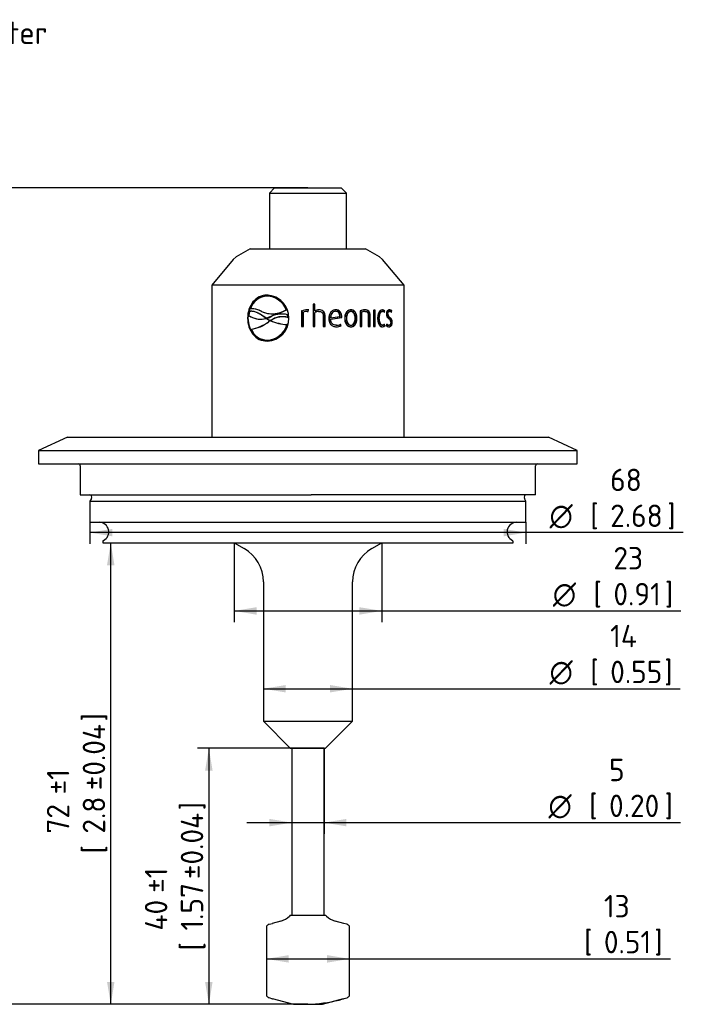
# Paper-space layout 'Invenitec-A4' of a CAD drawing. Header units: millimetres. Extents: x 0 to 296, y -83 to 207.
# Tile 3 of 4: x 107 to 210, y 50 to 204. Entities that reach past the tile are written whole.
import ezdxf
from ezdxf.enums import TextEntityAlignment as Align
from ezdxf.lldxf.tags import DXFTag

# ---------------------------------------------------------------- set-up
doc = ezdxf.new("R2010")
doc.units = ezdxf.units.MM
doc.layers.add('Default', color=7, linetype='Continuous')
doc.layers.add('SRD-X2-VN', color=7, linetype='Continuous')
doc.styles.add('SEACAD_Solid_Edge_ISO', font='seiso.ttf')
doc.styles.add('SEACAD_Solid_Edge_ISO1_Symbols', font='semeci1.ttf')
tags = doc.linetypes.add('HIDDEN2', pattern=[4.7625, 3.175, -1.5875]).pattern_tags.tags
tags[6:7] = [DXFTag(74, 4), DXFTag(75, 0), DXFTag(340, '0'), DXFTag(46, 0.0), DXFTag(50, 0.0), DXFTag(44, 0.0), DXFTag(45, 0.0)]
tags[4:5] = [DXFTag(74, 4), DXFTag(75, 0), DXFTag(340, '0'), DXFTag(46, 0.0), DXFTag(50, 0.0), DXFTag(44, 0.0), DXFTag(45, 0.0)]
doc.dimstyles.new('Rheonics_Publish', dxfattribs={"dimtxt": 3.5, "dimasz": 3.5, "dimexe": 1.75, "dimexo": 0, "dimgap": 0.875, "dimtad": 1, "dimdec": 1, "dimtxsty": 'SEACAD_Solid_Edge_ISO', "dimblk1": '_SE_FILLED', "dimblk2": '_SE_FILLED', "dimsah": 1, "dimcen": 1.75, "dimazin": 0, "dimtfac": 0.5, "dimtdec": 3, "dimtmove": 0, "dimatfit": 3, "dimfxl": 1, "dimarcsym": 0})

# ---------------------------------------------------------------- blocks, each defined once
blk = doc.blocks.new('SE')
at = {"layer": 'SRD-X2-VN', "color": 7, "linetype": 'Continuous'}
for p, q in [((146.62, 177.76), (145.82, 176.96)), ((145.82, 176.96), (157.82, 176.96)), ((145.82, 176.96), (145.82, 168.26)), ((146.62, 177.76), (157.02, 177.76)), ((157.82, 176.96), (157.02, 177.76)), ((157.82, 168.26), (157.82, 176.96)), ((142.82, 168.26), (140.64, 167)), ((142.82, 168.26), (160.82, 168.26)), ((163, 167), (160.82, 168.26)), ((140.18, 166.61), (136.82, 162.61)), ((140.64, 167), (140.18, 166.61)), ((163.47, 166.61), (163, 167)), ((166.82, 162.61), (163.47, 166.61)), ((166.82, 162.61), (136.82, 162.61)), ((136.82, 162.61), (136.82, 138.91)), ((166.82, 138.91), (166.82, 162.61)), ((145.48, 160.89), (145.44, 160.89)), ((142.66, 158.52), (142.55, 157.88)), ((142.85, 158.91), (142.79, 158.91)), ((148.45, 158.77), (148.43, 158.77)), ((150.84, 158.57), (150.83, 158.57)), ((150.83, 158.57), (150.83, 156.15)), ((150.84, 158.57), (150.84, 156.15)), ((151.11, 156.15), (151.11, 158.41)), ((151.68, 158.51), (151.68, 158.51)), ((151.68, 158.51), (151.87, 158.49)), ((151.68, 158.51), (151.8, 158.5)), ((151.71, 158.74), (151.71, 158.74)), ((151.87, 158.49), (151.93, 158.73)), ((151.87, 158.49), (151.93, 158.73)), ((152.9, 159.65), (152.62, 159.65)), ((152.62, 159.65), (152.62, 156.15)), ((152.89, 158.57), (152.89, 159.65)), ((152.89, 158.57), (152.9, 158.57)), ((152.89, 158.34), (152.9, 158.34)), ((152.89, 156.15), (152.89, 158.34)), ((152.9, 158.57), (152.9, 159.65)), ((152.9, 156.15), (152.9, 158.34)), ((153.49, 158.5), (153.5, 158.5)), ((153.53, 158.74), (153.54, 158.74)), ((156.12, 158.52), (156.15, 158.52)), ((158.5, 158.51), (158.54, 158.51)), ((160.01, 158.57), (160.01, 156.15)), ((160.19, 158.41), (160.24, 158.41)), ((160.19, 156.15), (160.19, 158.41)), ((160.24, 156.15), (160.24, 158.41)), ((160.69, 158.51), (160.75, 158.51)), ((162.29, 158.69), (162.09, 158.69)), ((162.09, 158.69), (162.09, 156.15)), ((162.22, 156.15), (162.22, 158.69)), ((162.29, 156.15), (162.29, 158.69)), ((163.4, 158.51), (163.47, 158.51)), ((163.71, 158.42), (163.75, 158.57)), ((163.75, 158.57), (163.83, 158.57)), ((163.77, 158.36), (163.83, 158.57)), ((164.5, 158.52), (164.59, 158.52)), ((164.8, 158.43), (164.83, 158.57)), ((164.83, 158.57), (164.92, 158.57)), ((164.86, 158.36), (164.92, 158.57)), ((142.47, 157.45), (142.41, 157.45)), ((142.85, 157.7), (142.89, 157.68)), ((144.21, 158.15), (144.17, 158.17)), ((144.92, 157.69), (144.95, 157.67)), ((145.28, 157.44), (144.92, 157.69)), ((145.31, 157.42), (144.95, 157.67)), ((145.29, 157.42), (145.32, 157.41)), ((145.29, 157.42), (145.32, 157.4)), ((145.32, 157.41), (145.95, 157.07)), ((145.32, 157.4), (145.36, 157.39)), ((146.03, 157.69), (145.36, 157.44)), ((145.65, 157.22), (145.69, 157.2)), ((145.69, 157.21), (145.97, 157.06)), ((145.98, 157.06), (145.93, 157.06)), ((145.95, 157.07), (145.97, 157.06)), ((146.01, 157.06), (145.98, 157.06)), ((146.18, 158.12), (146.22, 158.12)), ((148.65, 157.96), (148.68, 157.94)), ((148.68, 157.57), (148.65, 157.96)), ((148.71, 157.55), (148.68, 157.94)), ((148.68, 157.57), (148.71, 157.55)), ((154.2, 157.89), (154.2, 156.15)), ((154.46, 157.9), (154.48, 157.9)), ((154.46, 156.15), (154.46, 157.9)), ((154.48, 156.15), (154.48, 157.9)), ((155.33, 157.49), (155.36, 157.49)), ((155.35, 157.27), (157.04, 157.54)), ((155.35, 157.27), (155.37, 157.27)), ((155.36, 157.49), (156.83, 157.71)), ((155.37, 157.27), (157.08, 157.54)), ((157.04, 157.54), (157.05, 157.69)), ((157.04, 157.54), (157.08, 157.54)), ((157.05, 157.69), (157.08, 157.69)), ((157.08, 157.54), (157.08, 157.69)), ((157.81, 157.42), (157.85, 157.42)), ((159.41, 157.42), (159.46, 157.42)), ((161.3, 157.89), (161.3, 156.15)), ((161.45, 157.9), (161.51, 157.9)), ((161.45, 156.15), (161.45, 157.9)), ((161.51, 156.15), (161.51, 157.9)), ((162.87, 157.42), (162.95, 157.42)), ((164.21, 158.09), (164.29, 158.09)), ((164.87, 156.8), (164.96, 156.8)), ((148.56, 156.46), (148.54, 156.46)), ((150.83, 156.15), (151.11, 156.15)), ((152.62, 156.15), (152.9, 156.15)), ((154.2, 156.15), (154.48, 156.15)), ((156.22, 156.1), (156.25, 156.1)), ((156.23, 156.33), (156.26, 156.33)), ((156.97, 156.28), (156.88, 156.49)), ((157.01, 156.28), (156.92, 156.49)), ((156.97, 156.28), (157.01, 156.28)), ((158.5, 156.34), (158.54, 156.34)), ((160.01, 156.15), (160.24, 156.15)), ((161.3, 156.15), (161.51, 156.15)), ((162.09, 156.15), (162.29, 156.15)), ((163.4, 156.34), (163.47, 156.34)), ((163.75, 156.28), (163.71, 156.44)), ((163.75, 156.28), (163.83, 156.28)), ((163.83, 156.28), (163.77, 156.49)), ((164.16, 156.49), (164.1, 156.28)), ((164.41, 156.33), (164.5, 156.33)), ((145.48, 154.02), (145.44, 154.02)), ((114.33, 138.91), (109.82, 136.81)), ((114.33, 138.91), (189.32, 138.91)), ((193.82, 136.81), (189.32, 138.91)), ((109.82, 136.81), (193.82, 136.81)), ((109.82, 136.81), (109.82, 134.71)), ((193.82, 134.71), (193.82, 136.81)), ((109.82, 134.71), (193.82, 134.71)), ((116.32, 134.41), (116.32, 129.91)), ((187.32, 129.91), (187.32, 134.41)), ((116.32, 129.91), (152.31, 129.91)), ((118.07, 129.31), (117.82, 128.89)), ((163.98, 129.91), (152.31, 129.91)), ((187.32, 129.91), (163.98, 129.91)), ((185.82, 128.89), (185.58, 129.31)), ((117.82, 128.89), (185.82, 128.89)), ((117.82, 128.89), (117.82, 125.61)), ((185.82, 125.61), (185.82, 128.89)), ((117.82, 125.61), (185.82, 125.61)), ((119.82, 122.59), (119.82, 122.41)), ((119.82, 122.41), (183.82, 122.41)), ((140.31, 122.41), (141.87, 121.51)), ((161.77, 121.51), (163.33, 122.41)), ((183.82, 122.41), (183.82, 122.59)), ((144.87, 116.32), (144.87, 94.56)), ((158.77, 94.56), (158.77, 116.32)), ((144.87, 94.56), (158.77, 94.56)), ((144.87, 94.56), (149.12, 90.31)), ((154.52, 90.31), (158.77, 94.56)), ((154.52, 90.31), (149.12, 90.31)), ((149.31, 90.31), (149.31, 64.31)), ((154.33, 64.31), (154.33, 90.31)), ((145.76, 62.9), (146.28, 63.04)), ((147.59, 63.39), (146.24, 63.03)), ((149.07, 64.31), (148.93, 64.17)), ((149.07, 64.31), (154.57, 64.31)), ((154.71, 64.17), (154.57, 64.31)), ((157.41, 63.03), (156.06, 63.39)), ((157.88, 62.9), (157.41, 63.03)), ((145.33, 62.4), (145.33, 51.93)), ((158.31, 51.93), (158.31, 62.41)), ((145.74, 51.45), (146.28, 51.29)), ((146.26, 51.3), (149.57, 50.41)), ((146.28, 51.29), (146.33, 51.28)), ((154.07, 50.41), (157.38, 51.3)), ((157.31, 51.28), (157.34, 51.29)), ((149.57, 50.41), (154.07, 50.41))]:
    blk.add_line(p, q, dxfattribs=at)
at = {"layer": 'SRD-X2-VN', "color": 7, "linetype": 'HIDDEN2'}
for p, q in [((145.48, 161.04), (145.44, 161.04)), ((142.7, 158.5), (142.59, 157.86)), ((142.66, 158.52), (142.7, 158.5)), ((143.09, 158.93), (143.04, 158.93)), ((144.61, 158.51), (144.56, 158.51)), ((151.12, 158.41), (151.11, 158.41)), ((151.12, 156.15), (151.12, 158.41)), ((151.8, 158.5), (151.8, 158.5)), ((151.87, 158.49), (151.87, 158.49)), ((151.93, 158.73), (151.93, 158.73)), ((152.61, 159.65), (152.62, 159.65)), ((152.61, 159.65), (152.61, 156.15)), ((156.12, 158.74), (156.15, 158.74)), ((158.5, 158.74), (158.54, 158.74)), ((159.96, 158.57), (160.01, 158.57)), ((159.96, 158.57), (159.96, 156.15)), ((160.69, 158.74), (160.75, 158.74)), ((162.02, 158.69), (162.09, 158.69)), ((162.02, 158.69), (162.02, 156.15)), ((163.38, 158.74), (163.46, 158.74)), ((163.69, 158.36), (163.71, 158.42)), ((163.69, 158.36), (163.77, 158.36)), ((164.49, 158.74), (164.58, 158.74)), ((164.78, 158.36), (164.8, 158.43)), ((164.78, 158.36), (164.86, 158.36)), ((142.55, 157.88), (142.59, 157.86)), ((145.28, 157.44), (145.31, 157.42)), ((145.32, 157.41), (145.36, 157.39)), ((145.36, 157.44), (145.39, 157.42)), ((145.36, 157.39), (145.69, 157.21)), ((145.69, 156.87), (145.65, 156.87)), ((145.97, 157.06), (145.69, 156.87)), ((145.97, 157.06), (145.97, 157.06)), ((146.03, 157.69), (146.06, 157.67)), ((148.85, 157.45), (148.83, 157.45)), ((154.18, 157.89), (154.2, 157.89)), ((154.18, 157.89), (154.18, 156.15)), ((155.09, 157.42), (155.11, 157.42)), ((155.33, 157.49), (156.79, 157.71)), ((156.79, 157.71), (156.83, 157.71)), ((157.55, 157.42), (157.59, 157.42)), ((159.17, 157.42), (159.22, 157.42)), ((161.23, 157.89), (161.3, 157.89)), ((161.23, 157.89), (161.23, 156.15)), ((162.68, 157.42), (162.76, 157.42)), ((164.05, 158.09), (164.13, 158.09)), ((164.44, 157.35), (164.52, 157.35)), ((164.73, 156.81), (164.82, 156.81)), ((142.97, 155.7), (142.91, 155.7)), ((151.12, 156.15), (151.11, 156.15)), ((152.61, 156.15), (152.62, 156.15)), ((154.18, 156.15), (154.2, 156.15)), ((156.88, 156.49), (156.92, 156.49)), ((158.5, 156.1), (158.54, 156.1)), ((159.96, 156.15), (160.01, 156.15)), ((161.23, 156.15), (161.3, 156.15)), ((162.02, 156.15), (162.09, 156.15)), ((163.38, 156.1), (163.46, 156.1)), ((163.69, 156.49), (163.77, 156.49)), ((163.71, 156.44), (163.69, 156.49)), ((164.08, 156.49), (164.01, 156.28)), ((164.01, 156.28), (164.1, 156.28)), ((164.08, 156.49), (164.16, 156.49)), ((164.42, 156.1), (164.5, 156.1)), ((145.48, 153.87), (145.44, 153.87)), ((149.31, 90.35), (149.27, 90.31)), ((154.33, 90.35), (149.31, 90.35)), ((149.31, 90.35), (149.31, 90.31)), ((154.37, 90.31), (154.33, 90.35)), ((154.33, 90.31), (154.33, 90.35)), ((157.41, 63.03), (157.36, 63.04)), ((157.34, 51.29), (157.37, 51.29))]:
    blk.add_line(p, q, dxfattribs=at)
at = {"layer": 'SRD-X2-VN', "color": 7, "linetype": 'Continuous'}
for centre, radius, start, end in [((145.5, 158.04), 2.85, 91.1816, 162.1758), ((145.3, 157.5), 3.54, 359.2004, 87.6748), ((145.34, 157.58), 3.3, 21.0115, 88.3462), ((145.38, 157.6), 3.28, 20.7456, 88.2501), ((143, 155.76), 3.15, 60.3951, 93.8469), ((143.06, 155.8), 3.11, 91.5237, 93.8633), ((146.26, 162.12), 3.99, 244.7921, 302.9432), ((146.29, 162.1), 3.97, 275.8056, 302.9562), ((151.7, 156.53), 2.21, 89.5881, 112.9332), ((151.7, 156.56), 2.18, 89.5895, 113.079), ((151.66, 156.95), 1.55, 89.2686, 110.5866), ((151.79, 158.11), 0.641, 76.9566, 96.8785), ((153.5, 157.28), 1.22, 90.7333, 120.1752), ((153.57, 157.31), 1.43, 91.1705, 117.8208), ((153.51, 157.27), 1.24, 90.7193, 119.993), ((160.76, 157.07), 1.68, 90.2903, 116.3994), ((160.68, 157.3), 1.21, 89.4694, 113.9139), ((160.74, 157.29), 1.22, 89.4681, 113.7635), ((163.37, 158.24), 0.505, 40.8179, 88.5329), ((163.45, 158.23), 0.51, 41.0561, 88.5905), ((163.46, 158.09), 0.415, 40.2511, 87.7548), ((164.48, 158.31), 0.437, 36.8471, 88.4275), ((164.57, 158.3), 0.441, 37.0907, 88.4963), ((164.56, 158.15), 0.37, 35.181, 86.0028), ((144.42, 160.62), 3.32, 235.656, 285.0438), ((144.46, 160.6), 3.32, 241.7826, 285.0656), ((141.82, 162.07), 6.46, 279.7536, 306.3808), ((145.3, 157.4), 3.54, 272.3207, 0.7963), ((149.66, 151.33), 6.84, 123.0603, 125.9112), ((148.9, 163.75), 7.31, 246.388, 267.1728), ((147.83, 154.66), 3.02, 73.0061, 127.4395), ((148.92, 163.67), 7.22, 246.2418, 267.1478), ((147.66, 154.69), 3.42, 73.217, 118.5294), ((146.29, 162.1), 3.97, 268.896, 274.8358), ((164.93, 158.03), 0.793, 176.0943, 239.4741), ((164.77, 158.05), 0.555, 176.3764, 241.787), ((164.85, 158.05), 0.554, 176.428, 242.0615), ((164.25, 156.85), 0.574, 356.0735, 61.3037), ((145.46, 156.79), 2.77, 203.1202, 269.604), ((145.33, 157.36), 3.34, 271.9518, 344.3842), ((145.36, 157.34), 3.32, 272.0824, 344.6262), ((156.26, 157.64), 1.54, 268.7491, 297.6031), ((156.29, 157.66), 1.56, 268.7504, 297.4322), ((156.28, 157.69), 1.35, 269.3978, 298.185), ((163.38, 156.6), 0.495, 270.9764, 319.6727), ((163.45, 156.62), 0.514, 271.3789, 318.7394), ((163.46, 156.76), 0.414, 272.1936, 319.8074), ((164.53, 156.72), 0.621, 225.8476, 267.3081), ((164.47, 156.88), 0.546, 233.771, 264.4794), ((164.55, 156.88), 0.552, 224.7916, 264.5421), ((116.02, 134.41), 0.3, 0, 90), ((187.62, 134.41), 0.3, 90, 180), ((117.72, 129.51), 0.4, 330.0119, 90), ((185.92, 129.51), 0.4, 90, 209.9881), ((119.27, 124.11), 1.5, 296.179, 90), ((184.37, 124.11), 1.5, 90, 243.821), ((120.02, 122.59), 0.2, 116.179, 180), ((138.87, 116.32), 6, 0, 60), ((164.77, 116.32), 6, 120, 180), ((183.62, 122.59), 0.2, 0, 63.821), ((146.81, 66.29), 3, 285, 315), ((156.84, 66.29), 3, 225, 255), ((151.96, 69.38), 18.9, 273.1799, 288.23)]:
    blk.add_arc(centre, radius, start, end, dxfattribs=at)
at = {"layer": 'SRD-X2-VN', "color": 7, "linetype": 'HIDDEN2'}
for centre, radius, start, end in [((145.55, 158.05), 2.83, 91.3099, 162.415), ((145.33, 157.51), 3.53, 85.3202, 87.4715), ((145.33, 157.51), 3.53, 359.0211, 81.3579), ((143.06, 155.8), 3.11, 60.2116, 91.5237), ((146.29, 162.1), 3.97, 244.8308, 268.896), ((151.66, 156.97), 1.53, 89.2661, 110.7196), ((153.55, 157.32), 1.42, 91.1879, 117.9897), ((160.7, 157.09), 1.66, 90.3025, 116.5598), ((163.38, 158.1), 0.411, 40.0109, 87.6924), ((164.48, 158.15), 0.367, 34.9281, 85.9272), ((144.46, 160.6), 3.32, 235.6592, 241.7826), ((141.88, 162), 6.4, 279.8288, 306.5967), ((144.32, 161.3), 4.03, 285.4438, 295.6057), ((145.33, 157.39), 3.53, 272.525, 0.9747), ((147.69, 154.67), 3.42, 81.1973, 118.5346), ((147.69, 154.67), 3.42, 73.2063, 75.1063), ((164.84, 158.03), 0.794, 176.0464, 239.2065), ((164.16, 156.85), 0.575, 356.027, 61.028), ((145.52, 156.8), 2.78, 203.2109, 269.1593), ((156.25, 157.67), 1.34, 269.4014, 298.3594), ((163.38, 156.75), 0.41, 272.2555, 320.0481), ((164.44, 156.72), 0.615, 225.612, 267.2635), ((164.47, 156.88), 0.546, 224.5572, 233.771)]:
    blk.add_arc(centre, radius, start, end, dxfattribs=at)
at = {"layer": 'SRD-X2-VN', "color": 7, "linetype": 'Continuous'}
for points, knots in [([(145.44, 161.04), (145.01, 161.02), (144.6, 160.94), (143.85, 160.58), (143.52, 160.32), (142.98, 159.66), (142.77, 159.26), (142.48, 158.39), (142.42, 157.92), (142.41, 157.45)], [0, 0, 0, 0, 0.25, 0.25, 0.5, 0.5, 0.75, 0.75, 1, 1, 1, 1]), ([(145.48, 161.04), (145.06, 161.02), (144.64, 160.94), (143.9, 160.58), (143.57, 160.31), (143.03, 159.65), (142.82, 159.25), (142.54, 158.39), (142.48, 157.92), (142.47, 157.45)], [0, 0, 0, 0, 0.25, 0.25, 0.5, 0.5, 0.75, 0.75, 1, 1, 1, 1]), ([(144.92, 157.69), (144.83, 157.75), (144.74, 157.82), (144.56, 157.94), (144.47, 158), (144.19, 158.16), (144, 158.26), (143.62, 158.42), (143.43, 158.48), (143.14, 158.53), (143.05, 158.54), (142.85, 158.54), (142.76, 158.53), (142.66, 158.52)], [0, 0, 0, 0, 0.125, 0.125, 0.25, 0.25, 0.5, 0.5, 0.75, 0.75, 0.875, 0.875, 1, 1, 1, 1]), ([(153.5, 158.5), (153.59, 158.5), (153.68, 158.49), (153.85, 158.45), (153.93, 158.41), (154.07, 158.3), (154.12, 158.23), (154.19, 158.07), (154.2, 157.98), (154.2, 157.89)], [0, 0, 0, 0, 0.25, 0.25, 0.5, 0.5, 0.75, 0.75, 1, 1, 1, 1]), ([(154.46, 157.9), (154.46, 157.96), (154.45, 158.02), (154.43, 158.14), (154.42, 158.2), (154.35, 158.36), (154.28, 158.46), (154.1, 158.61), (153.99, 158.66), (153.76, 158.73), (153.64, 158.74), (153.53, 158.74)], [0, 0, 0, 0, 0.125, 0.125, 0.25, 0.25, 0.5, 0.5, 0.75, 0.75, 1, 1, 1, 1]), ([(154.48, 157.9), (154.47, 157.96), (154.47, 158.02), (154.45, 158.14), (154.44, 158.2), (154.39, 158.31), (154.36, 158.36), (154.29, 158.46), (154.25, 158.5), (154.11, 158.61), (154, 158.66), (153.77, 158.73), (153.66, 158.74), (153.54, 158.74)], [0, 0, 0, 0, 0.125, 0.125, 0.25, 0.25, 0.375, 0.375, 0.5, 0.5, 0.75, 0.75, 1, 1, 1, 1]), ([(156.15, 158.74), (156.07, 158.74), (156, 158.73), (155.85, 158.7), (155.77, 158.67), (155.57, 158.57), (155.45, 158.46), (155.27, 158.2), (155.2, 158.05), (155.14, 157.82), (155.13, 157.74), (155.11, 157.58), (155.11, 157.5), (155.11, 157.42)], [0, 0, 0, 0, 0.125, 0.125, 0.25, 0.25, 0.5, 0.5, 0.75, 0.75, 0.875, 0.875, 1, 1, 1, 1]), ([(156.12, 158.52), (156, 158.52), (155.88, 158.49), (155.68, 158.38), (155.58, 158.29), (155.45, 158.08), (155.41, 157.97), (155.35, 157.73), (155.34, 157.61), (155.33, 157.49)], [0, 0, 0, 0, 0.25, 0.25, 0.5, 0.5, 0.75, 0.75, 1, 1, 1, 1]), ([(156.15, 158.52), (156.03, 158.52), (155.91, 158.49), (155.7, 158.38), (155.61, 158.29), (155.48, 158.09), (155.43, 157.97), (155.37, 157.73), (155.36, 157.61), (155.36, 157.49)], [0, 0, 0, 0, 0.25, 0.25, 0.5, 0.5, 0.75, 0.75, 1, 1, 1, 1]), ([(157.05, 157.69), (157.04, 157.76), (157.04, 157.82), (157.03, 157.96), (157.01, 158.03), (156.96, 158.22), (156.9, 158.34), (156.73, 158.54), (156.62, 158.62), (156.44, 158.7), (156.38, 158.71), (156.25, 158.74), (156.19, 158.74), (156.12, 158.74)], [0, 0, 0, 0, 0.125, 0.125, 0.25, 0.25, 0.5, 0.5, 0.75, 0.75, 0.875, 0.875, 1, 1, 1, 1]), ([(157.08, 157.69), (157.08, 157.76), (157.08, 157.83), (157.06, 157.96), (157.05, 158.03), (156.99, 158.22), (156.93, 158.34), (156.76, 158.55), (156.65, 158.62), (156.47, 158.7), (156.41, 158.71), (156.28, 158.74), (156.22, 158.74), (156.15, 158.74)], [0, 0, 0, 0, 0.125, 0.125, 0.25, 0.25, 0.5, 0.5, 0.75, 0.75, 0.875, 0.875, 1, 1, 1, 1]), ([(156.83, 157.71), (156.83, 157.81), (156.81, 157.91), (156.77, 158.11), (156.73, 158.21), (156.61, 158.37), (156.53, 158.43), (156.35, 158.51), (156.25, 158.52), (156.15, 158.52)], [0, 0, 0, 0, 0.25, 0.25, 0.5, 0.5, 0.75, 0.75, 1, 1, 1, 1]), ([(158.54, 158.74), (158.47, 158.74), (158.4, 158.73), (158.26, 158.7), (158.19, 158.68), (158, 158.57), (157.89, 158.46), (157.73, 158.2), (157.67, 158.05), (157.62, 157.82), (157.61, 157.74), (157.59, 157.58), (157.59, 157.5), (157.59, 157.42)], [0, 0, 0, 0, 0.125, 0.125, 0.25, 0.25, 0.5, 0.5, 0.75, 0.75, 0.875, 0.875, 1, 1, 1, 1]), ([(158.5, 158.51), (158.44, 158.51), (158.39, 158.5), (158.28, 158.47), (158.22, 158.45), (158.08, 158.35), (158, 158.26), (157.89, 158.04), (157.86, 157.92), (157.81, 157.67), (157.81, 157.55), (157.81, 157.42)], [0, 0, 0, 0, 0.125, 0.125, 0.25, 0.25, 0.5, 0.5, 0.75, 0.75, 1, 1, 1, 1]), ([(158.54, 158.51), (158.49, 158.51), (158.43, 158.5), (158.32, 158.47), (158.27, 158.45), (158.12, 158.35), (158.04, 158.26), (157.93, 158.04), (157.9, 157.92), (157.85, 157.67), (157.85, 157.55), (157.85, 157.42)], [0, 0, 0, 0, 0.125, 0.125, 0.25, 0.25, 0.5, 0.5, 0.75, 0.75, 1, 1, 1, 1]), ([(159.41, 157.42), (159.41, 157.5), (159.41, 157.58), (159.39, 157.74), (159.38, 157.82), (159.35, 157.97), (159.33, 158.04), (159.28, 158.19), (159.25, 158.26), (159.17, 158.39), (159.13, 158.45), (159.02, 158.56), (158.97, 158.6), (158.84, 158.67), (158.78, 158.7), (158.64, 158.73), (158.57, 158.74), (158.5, 158.74)], [0, 0, 0, 0, 0.125, 0.125, 0.25, 0.25, 0.375, 0.375, 0.5, 0.5, 0.625, 0.625, 0.75, 0.75, 0.875, 0.875, 1, 1, 1, 1]), ([(159.46, 157.42), (159.46, 157.5), (159.46, 157.58), (159.44, 157.74), (159.43, 157.82), (159.4, 157.97), (159.38, 158.04), (159.33, 158.19), (159.3, 158.26), (159.22, 158.39), (159.17, 158.45), (159.07, 158.56), (159.01, 158.6), (158.89, 158.67), (158.82, 158.7), (158.69, 158.73), (158.61, 158.74), (158.54, 158.74)], [0, 0, 0, 0, 0.125, 0.125, 0.25, 0.25, 0.375, 0.375, 0.5, 0.5, 0.625, 0.625, 0.75, 0.75, 0.875, 0.875, 1, 1, 1, 1]), ([(159.22, 157.42), (159.22, 157.55), (159.21, 157.68), (159.17, 157.92), (159.14, 158.04), (159.03, 158.26), (158.96, 158.35), (158.82, 158.45), (158.76, 158.47), (158.66, 158.5), (158.6, 158.51), (158.54, 158.51)], [0, 0, 0, 0, 0.25, 0.25, 0.5, 0.5, 0.75, 0.75, 0.875, 0.875, 1, 1, 1, 1]), ([(161.45, 157.9), (161.45, 157.96), (161.44, 158.02), (161.43, 158.14), (161.41, 158.2), (161.38, 158.31), (161.36, 158.37), (161.3, 158.46), (161.27, 158.51), (161.16, 158.62), (161.07, 158.67), (160.88, 158.73), (160.79, 158.74), (160.69, 158.74)], [0, 0, 0, 0, 0.125, 0.125, 0.25, 0.25, 0.375, 0.375, 0.5, 0.5, 0.75, 0.75, 1, 1, 1, 1]), ([(161.51, 157.9), (161.51, 157.96), (161.51, 158.02), (161.49, 158.14), (161.48, 158.2), (161.44, 158.31), (161.42, 158.37), (161.36, 158.46), (161.33, 158.51), (161.22, 158.62), (161.13, 158.67), (160.94, 158.73), (160.85, 158.74), (160.75, 158.74)], [0, 0, 0, 0, 0.125, 0.125, 0.25, 0.25, 0.375, 0.375, 0.5, 0.5, 0.75, 0.75, 1, 1, 1, 1]), ([(160.75, 158.51), (160.82, 158.51), (160.89, 158.5), (161.03, 158.46), (161.09, 158.42), (161.2, 158.31), (161.24, 158.23), (161.29, 158.07), (161.3, 157.98), (161.3, 157.89)], [0, 0, 0, 0, 0.25, 0.25, 0.5, 0.5, 0.75, 0.75, 1, 1, 1, 1]), ([(163.46, 158.74), (163.36, 158.74), (163.26, 158.7), (163.07, 158.56), (162.99, 158.46), (162.86, 158.2), (162.82, 158.05), (162.78, 157.82), (162.77, 157.74), (162.76, 157.58), (162.76, 157.5), (162.76, 157.42)], [0, 0, 0, 0, 0.25, 0.25, 0.5, 0.5, 0.75, 0.75, 0.875, 0.875, 1, 1, 1, 1]), ([(162.87, 157.42), (162.88, 157.55), (162.88, 157.68), (162.92, 157.92), (162.95, 158.04), (163.03, 158.26), (163.09, 158.35), (163.2, 158.44), (163.24, 158.47), (163.32, 158.5), (163.36, 158.5), (163.4, 158.51)], [0, 0, 0, 0, 0.25, 0.25, 0.5, 0.5, 0.75, 0.75, 0.875, 0.875, 1, 1, 1, 1]), ([(162.95, 157.42), (162.95, 157.55), (162.96, 157.68), (162.99, 157.92), (163.02, 158.05), (163.09, 158.21), (163.11, 158.26), (163.17, 158.34), (163.2, 158.38), (163.28, 158.44), (163.31, 158.47), (163.39, 158.5), (163.43, 158.5), (163.47, 158.51)], [0, 0, 0, 0, 0.25, 0.25, 0.5, 0.5, 0.625, 0.625, 0.75, 0.75, 0.875, 0.875, 1, 1, 1, 1]), ([(164.58, 158.74), (164.53, 158.74), (164.47, 158.73), (164.37, 158.68), (164.32, 158.64), (164.23, 158.53), (164.2, 158.45), (164.16, 158.33), (164.15, 158.28), (164.14, 158.18), (164.14, 158.13), (164.13, 158.09)], [0, 0, 0, 0, 0.25, 0.25, 0.5, 0.5, 0.75, 0.75, 0.875, 0.875, 1, 1, 1, 1]), ([(164.21, 158.09), (164.21, 158.15), (164.22, 158.21), (164.25, 158.33), (164.28, 158.38), (164.34, 158.45), (164.37, 158.48), (164.43, 158.51), (164.47, 158.51), (164.5, 158.52)], [0, 0, 0, 0, 0.25, 0.25, 0.5, 0.5, 0.75, 0.75, 1, 1, 1, 1]), ([(164.29, 158.09), (164.3, 158.15), (164.3, 158.21), (164.34, 158.33), (164.36, 158.38), (164.42, 158.45), (164.45, 158.48), (164.52, 158.51), (164.55, 158.51), (164.59, 158.52)], [0, 0, 0, 0, 0.25, 0.25, 0.5, 0.5, 0.75, 0.75, 1, 1, 1, 1]), ([(142.41, 157.45), (142.42, 156.98), (142.48, 156.51), (142.77, 155.64), (142.98, 155.25), (143.53, 154.58), (143.86, 154.32), (144.6, 153.96), (145.01, 153.88), (145.44, 153.87)], [0, 0, 0, 0, 0.25, 0.25, 0.5, 0.5, 0.75, 0.75, 1, 1, 1, 1]), ([(142.47, 157.45), (142.48, 156.98), (142.54, 156.51), (142.83, 155.65), (143.04, 155.25), (143.57, 154.59), (143.9, 154.32), (144.64, 153.96), (145.06, 153.88), (145.48, 153.87)], [0, 0, 0, 0, 0.25, 0.25, 0.5, 0.5, 0.75, 0.75, 1, 1, 1, 1]), ([(144.95, 157.67), (144.86, 157.73), (144.77, 157.8), (144.59, 157.92), (144.5, 157.98), (144.34, 158.08), (144.27, 158.11), (144.21, 158.15)], [0, 0, 0, 0, 0.125, 0.125, 0.25, 0.25, 0.3411834, 0.3411834, 0.3411834, 0.3411834]), ([(145.95, 157.07), (146.05, 157.13), (146.15, 157.2), (146.36, 157.31), (146.47, 157.37), (146.79, 157.51), (147.02, 157.59), (147.36, 157.67), (147.48, 157.69), (147.72, 157.72), (147.84, 157.72), (148.09, 157.71), (148.21, 157.7), (148.39, 157.66), (148.45, 157.65), (148.56, 157.61), (148.62, 157.59), (148.68, 157.57)], [0, 0, 0, 0, 0.125, 0.125, 0.25, 0.25, 0.5, 0.5, 0.625, 0.625, 0.75, 0.75, 0.875, 0.875, 0.9375, 0.9375, 1, 1, 1, 1]), ([(155.11, 157.42), (155.11, 157.34), (155.11, 157.26), (155.13, 157.09), (155.15, 157.01), (155.21, 156.77), (155.28, 156.61), (155.49, 156.35), (155.63, 156.25), (155.85, 156.16), (155.93, 156.14), (156.09, 156.11), (156.17, 156.1), (156.25, 156.1)], [0, 0, 0, 0, 0.125, 0.125, 0.25, 0.25, 0.5, 0.5, 0.75, 0.75, 0.875, 0.875, 1, 1, 1, 1]), ([(156.23, 156.33), (156.12, 156.34), (156, 156.36), (155.78, 156.44), (155.67, 156.5), (155.51, 156.68), (155.45, 156.8), (155.39, 156.97), (155.38, 157.03), (155.36, 157.15), (155.35, 157.21), (155.35, 157.27)], [0, 0, 0, 0, 0.25, 0.25, 0.5, 0.5, 0.75, 0.75, 0.875, 0.875, 1, 1, 1, 1]), ([(156.26, 156.33), (156.14, 156.34), (156.03, 156.36), (155.8, 156.44), (155.7, 156.5), (155.53, 156.68), (155.47, 156.79), (155.42, 156.97), (155.4, 157.03), (155.38, 157.15), (155.38, 157.21), (155.37, 157.27)], [0, 0, 0, 0, 0.25, 0.25, 0.5, 0.5, 0.75, 0.75, 0.875, 0.875, 1, 1, 1, 1]), ([(157.59, 157.42), (157.59, 157.35), (157.59, 157.27), (157.61, 157.11), (157.62, 157.03), (157.67, 156.8), (157.73, 156.65), (157.89, 156.39), (158, 156.28), (158.19, 156.17), (158.26, 156.14), (158.4, 156.11), (158.47, 156.1), (158.54, 156.1)], [0, 0, 0, 0, 0.125, 0.125, 0.25, 0.25, 0.5, 0.5, 0.75, 0.75, 0.875, 0.875, 1, 1, 1, 1]), ([(157.81, 157.42), (157.81, 157.3), (157.81, 157.17), (157.86, 156.93), (157.89, 156.81), (158, 156.59), (158.08, 156.5), (158.22, 156.4), (158.28, 156.38), (158.38, 156.35), (158.44, 156.34), (158.5, 156.34)], [0, 0, 0, 0, 0.25, 0.25, 0.5, 0.5, 0.75, 0.75, 0.875, 0.875, 1, 1, 1, 1]), ([(157.85, 157.42), (157.85, 157.3), (157.85, 157.17), (157.9, 156.93), (157.93, 156.81), (158.04, 156.59), (158.12, 156.5), (158.27, 156.4), (158.32, 156.38), (158.43, 156.35), (158.49, 156.34), (158.54, 156.34)], [0, 0, 0, 0, 0.25, 0.25, 0.5, 0.5, 0.75, 0.75, 0.875, 0.875, 1, 1, 1, 1]), ([(158.5, 156.1), (158.57, 156.1), (158.64, 156.11), (158.78, 156.14), (158.84, 156.17), (159.03, 156.28), (159.13, 156.39), (159.28, 156.65), (159.33, 156.8), (159.38, 157.03), (159.39, 157.11), (159.41, 157.27), (159.41, 157.35), (159.41, 157.42)], [0, 0, 0, 0, 0.125, 0.125, 0.25, 0.25, 0.5, 0.5, 0.75, 0.75, 0.875, 0.875, 1, 1, 1, 1]), ([(158.54, 156.1), (158.61, 156.1), (158.68, 156.11), (158.82, 156.14), (158.89, 156.17), (159.07, 156.28), (159.18, 156.39), (159.33, 156.65), (159.38, 156.8), (159.43, 157.03), (159.44, 157.11), (159.46, 157.27), (159.46, 157.35), (159.46, 157.42)], [0, 0, 0, 0, 0.125, 0.125, 0.25, 0.25, 0.5, 0.5, 0.75, 0.75, 0.875, 0.875, 1, 1, 1, 1]), ([(158.54, 156.34), (158.6, 156.34), (158.65, 156.34), (158.76, 156.38), (158.81, 156.4), (158.96, 156.49), (159.03, 156.59), (159.14, 156.81), (159.17, 156.93), (159.21, 157.17), (159.22, 157.3), (159.22, 157.42)], [0, 0, 0, 0, 0.125, 0.125, 0.25, 0.25, 0.5, 0.5, 0.75, 0.75, 1, 1, 1, 1]), ([(162.76, 157.42), (162.76, 157.34), (162.76, 157.26), (162.77, 157.11), (162.78, 157.03), (162.82, 156.8), (162.86, 156.65), (162.96, 156.45), (162.99, 156.39), (163.07, 156.29), (163.12, 156.25), (163.21, 156.17), (163.26, 156.15), (163.36, 156.11), (163.41, 156.1), (163.46, 156.1)], [0, 0, 0, 0, 0.125, 0.125, 0.25, 0.25, 0.5, 0.5, 0.625, 0.625, 0.75, 0.75, 0.875, 0.875, 1, 1, 1, 1]), ([(163.4, 156.34), (163.32, 156.35), (163.24, 156.38), (163.09, 156.5), (163.03, 156.59), (162.95, 156.81), (162.92, 156.93), (162.88, 157.17), (162.88, 157.3), (162.87, 157.42)], [0, 0, 0, 0, 0.25, 0.25, 0.5, 0.5, 0.75, 0.75, 1, 1, 1, 1]), ([(163.47, 156.34), (163.39, 156.35), (163.31, 156.38), (163.17, 156.5), (163.11, 156.59), (163.02, 156.81), (162.99, 156.93), (162.96, 157.17), (162.95, 157.3), (162.95, 157.42)], [0, 0, 0, 0, 0.25, 0.25, 0.5, 0.5, 0.75, 0.75, 1, 1, 1, 1]), ([(164.42, 156.1), (164.47, 156.1), (164.53, 156.11), (164.64, 156.16), (164.69, 156.2), (164.78, 156.32), (164.81, 156.4), (164.85, 156.54), (164.86, 156.59), (164.87, 156.69), (164.87, 156.75), (164.87, 156.8)], [0, 0, 0, 0, 0.25, 0.25, 0.5, 0.5, 0.75, 0.75, 0.875, 0.875, 1, 1, 1, 1]), ([(164.87, 156.8), (164.87, 156.9), (164.86, 156.99), (164.83, 157.17), (164.8, 157.25), (164.72, 157.37), (164.68, 157.41), (164.6, 157.49), (164.55, 157.53), (164.5, 157.56)], [0, 0, 0, 0, 0.25, 0.25, 0.5, 0.5, 0.75, 0.75, 1, 1, 1, 1]), ([(164.82, 156.81), (164.82, 156.73), (164.81, 156.66), (164.78, 156.53), (164.75, 156.48), (164.69, 156.4), (164.65, 156.37), (164.58, 156.34), (164.54, 156.33), (164.5, 156.33)], [0, 0, 0, 0, 0.25, 0.25, 0.5, 0.5, 0.75, 0.75, 1, 1, 1, 1]), ([(164.5, 156.1), (164.56, 156.1), (164.61, 156.11), (164.72, 156.16), (164.77, 156.2), (164.86, 156.32), (164.9, 156.4), (164.94, 156.54), (164.95, 156.59), (164.96, 156.69), (164.96, 156.75), (164.96, 156.8)], [0, 0, 0, 0, 0.25, 0.25, 0.5, 0.5, 0.75, 0.75, 0.875, 0.875, 1, 1, 1, 1]), ([(164.96, 156.8), (164.96, 156.9), (164.95, 156.99), (164.91, 157.17), (164.88, 157.25), (164.81, 157.37), (164.77, 157.41), (164.68, 157.49), (164.63, 157.53), (164.59, 157.56)], [0, 0, 0, 0, 0.25, 0.25, 0.5, 0.5, 0.75, 0.75, 1, 1, 1, 1]), ([(145.74, 62.89), (145.71, 62.88), (145.67, 62.86), (145.57, 62.81), (145.45, 62.73), (145.37, 62.62), (145.34, 62.5), (145.33, 62.44), (145.33, 62.4)], [0, 0, 0, 0, 0.101412, 0.213163, 0.463431, 0.731862, 0.866516, 1, 1, 1, 1]), ([(158.31, 62.4), (158.31, 62.44), (158.31, 62.5), (158.27, 62.62), (158.19, 62.73), (158.08, 62.81), (157.98, 62.86), (157.93, 62.88), (157.91, 62.89)], [0, 0, 0, 0, 0.133484, 0.268138, 0.536569, 0.786837, 0.898588, 1, 1, 1, 1]), ([(145.33, 51.93), (145.33, 51.9), (145.34, 51.84), (145.37, 51.72), (145.45, 51.61), (145.57, 51.52), (145.67, 51.47), (145.71, 51.46), (145.74, 51.45)], [0, 0, 0, 0, 0.133539, 0.268207, 0.536535, 0.786722, 0.898518, 1, 1, 1, 1]), ([(157.91, 51.45), (157.93, 51.46), (157.98, 51.47), (158.08, 51.52), (158.19, 51.61), (158.27, 51.72), (158.31, 51.84), (158.31, 51.9), (158.31, 51.93)], [0, 0, 0, 0, 0.101482, 0.213278, 0.463465, 0.731793, 0.866461, 1, 1, 1, 1])]:
    blk.add_open_spline(points, degree=3, knots=knots, dxfattribs=at)
at = {"layer": 'SRD-X2-VN', "color": 7, "linetype": 'HIDDEN2'}
for points, knots in [([(144.21, 158.15), (144.09, 158.22), (143.97, 158.27), (143.66, 158.4), (143.46, 158.46), (143.18, 158.51), (143.08, 158.52), (142.89, 158.52), (142.79, 158.51), (142.7, 158.5)], [0.3411834, 0.3411834, 0.3411834, 0.3411834, 0.5, 0.5, 0.75, 0.75, 0.875, 0.875, 1, 1, 1, 1]), ([(153.49, 158.5), (153.58, 158.5), (153.67, 158.49), (153.83, 158.45), (153.92, 158.41), (154.05, 158.3), (154.11, 158.23), (154.17, 158.06), (154.18, 157.98), (154.18, 157.89)], [0, 0, 0, 0, 0.25, 0.25, 0.5, 0.5, 0.75, 0.75, 1, 1, 1, 1]), ([(156.12, 158.74), (156.04, 158.74), (155.97, 158.73), (155.82, 158.7), (155.75, 158.67), (155.54, 158.57), (155.42, 158.46), (155.24, 158.2), (155.18, 158.05), (155.12, 157.82), (155.11, 157.74), (155.09, 157.58), (155.09, 157.5), (155.09, 157.42)], [0, 0, 0, 0, 0.125, 0.125, 0.25, 0.25, 0.5, 0.5, 0.75, 0.75, 0.875, 0.875, 1, 1, 1, 1]), ([(156.79, 157.71), (156.79, 157.81), (156.78, 157.91), (156.73, 158.11), (156.7, 158.21), (156.58, 158.36), (156.5, 158.43), (156.32, 158.5), (156.22, 158.52), (156.12, 158.52)], [0, 0, 0, 0, 0.25, 0.25, 0.5, 0.5, 0.75, 0.75, 1, 1, 1, 1]), ([(158.5, 158.74), (158.43, 158.74), (158.36, 158.73), (158.22, 158.7), (158.15, 158.67), (157.96, 158.57), (157.85, 158.46), (157.69, 158.2), (157.63, 158.05), (157.58, 157.82), (157.57, 157.74), (157.55, 157.58), (157.55, 157.5), (157.55, 157.42)], [0, 0, 0, 0, 0.125, 0.125, 0.25, 0.25, 0.5, 0.5, 0.75, 0.75, 0.875, 0.875, 1, 1, 1, 1]), ([(159.17, 157.42), (159.17, 157.55), (159.16, 157.67), (159.12, 157.92), (159.09, 158.04), (158.99, 158.26), (158.91, 158.35), (158.77, 158.45), (158.72, 158.47), (158.61, 158.5), (158.55, 158.51), (158.5, 158.51)], [0, 0, 0, 0, 0.25, 0.25, 0.5, 0.5, 0.75, 0.75, 0.875, 0.875, 1, 1, 1, 1]), ([(160.69, 158.51), (160.76, 158.51), (160.83, 158.5), (160.96, 158.46), (161.03, 158.42), (161.13, 158.3), (161.17, 158.23), (161.22, 158.06), (161.23, 157.98), (161.23, 157.89)], [0, 0, 0, 0, 0.25, 0.25, 0.5, 0.5, 0.75, 0.75, 1, 1, 1, 1]), ([(163.38, 158.74), (163.28, 158.74), (163.18, 158.7), (163, 158.56), (162.91, 158.46), (162.79, 158.2), (162.75, 158.05), (162.71, 157.82), (162.7, 157.74), (162.69, 157.58), (162.68, 157.5), (162.68, 157.42)], [0, 0, 0, 0, 0.25, 0.25, 0.5, 0.5, 0.75, 0.75, 0.875, 0.875, 1, 1, 1, 1]), ([(164.49, 158.74), (164.44, 158.74), (164.39, 158.73), (164.29, 158.68), (164.24, 158.64), (164.15, 158.53), (164.11, 158.45), (164.08, 158.32), (164.07, 158.28), (164.06, 158.18), (164.05, 158.13), (164.05, 158.09)], [0, 0, 0, 0, 0.25, 0.25, 0.5, 0.5, 0.75, 0.75, 0.875, 0.875, 1, 1, 1, 1]), ([(155.09, 157.42), (155.09, 157.34), (155.09, 157.26), (155.11, 157.09), (155.12, 157.01), (155.19, 156.77), (155.26, 156.61), (155.46, 156.35), (155.6, 156.25), (155.83, 156.16), (155.9, 156.14), (156.06, 156.11), (156.14, 156.1), (156.22, 156.1)], [0, 0, 0, 0, 0.125, 0.125, 0.25, 0.25, 0.5, 0.5, 0.75, 0.75, 0.875, 0.875, 1, 1, 1, 1]), ([(157.55, 157.42), (157.55, 157.35), (157.55, 157.27), (157.57, 157.11), (157.58, 157.03), (157.63, 156.8), (157.69, 156.65), (157.85, 156.39), (157.96, 156.28), (158.15, 156.17), (158.22, 156.14), (158.35, 156.11), (158.43, 156.1), (158.5, 156.1)], [0, 0, 0, 0, 0.125, 0.125, 0.25, 0.25, 0.5, 0.5, 0.75, 0.75, 0.875, 0.875, 1, 1, 1, 1]), ([(158.5, 156.34), (158.55, 156.34), (158.61, 156.34), (158.72, 156.38), (158.77, 156.4), (158.91, 156.5), (158.99, 156.59), (159.09, 156.81), (159.12, 156.93), (159.16, 157.18), (159.17, 157.3), (159.17, 157.42)], [0, 0, 0, 0, 0.125, 0.125, 0.25, 0.25, 0.5, 0.5, 0.75, 0.75, 1, 1, 1, 1]), ([(162.68, 157.42), (162.68, 157.34), (162.69, 157.26), (162.7, 157.11), (162.71, 157.03), (162.75, 156.8), (162.79, 156.65), (162.88, 156.46), (162.92, 156.4), (163, 156.29), (163.04, 156.25), (163.13, 156.18), (163.18, 156.15), (163.28, 156.11), (163.33, 156.1), (163.38, 156.1)], [0, 0, 0, 0, 0.125, 0.125, 0.25, 0.25, 0.5, 0.5, 0.625, 0.625, 0.75, 0.75, 0.875, 0.875, 1, 1, 1, 1]), ([(164.73, 156.81), (164.73, 156.73), (164.72, 156.66), (164.69, 156.53), (164.66, 156.48), (164.6, 156.4), (164.56, 156.37), (164.49, 156.34), (164.45, 156.33), (164.41, 156.33)], [0, 0, 0, 0, 0.25, 0.25, 0.5, 0.5, 0.75, 0.75, 1, 1, 1, 1])]:
    blk.add_open_spline(points, degree=3, knots=knots, dxfattribs=at)
at = {"layer": 'SRD-X2-VN', "color": 7, "linetype": 'Continuous'}
blk.add_open_spline([(145.36, 157.44), (145.32, 157.44), (145.28, 157.44)], degree=2, dxfattribs=at)
at = {"layer": 'SRD-X2-VN', "color": 7, "linetype": 'HIDDEN2'}
blk.add_open_spline([(145.39, 157.42), (145.35, 157.42), (145.31, 157.42)], degree=2, dxfattribs=at)
blk = doc.blocks.new('DMBLK31')
at = {"layer": 'Default', "linetype": 'Continuous'}
for points in [[(148.83, 56.91), (148.83, 58.08), (145.33, 57.5)], [(154.81, 56.91), (158.31, 57.5), (154.81, 58.08)]]:
    blk.add_hatch(color=7, dxfattribs=at).paths.add_polyline_path(points)
at = {"layer": 'Default', "color": 7, "linetype": 'Continuous'}
blk.add_line((145.33, 57.5), (208.34, 57.5), dxfattribs=at)
at = {"layer": 'Default', "color": 7, "linetype": 'Continuous', "style": 'SEACAD_Solid_Edge_ISO'}
for s, p in [('13', (197.97, 67.47)), ('[', (194.87, 61.87)), ('0.51', (197.97, 61.87)), (']', (205.84, 61.87))]:
    blk.add_text(s, height=3.5, dxfattribs=at).set_placement(p, align=Align.TOP_LEFT)
blk = doc.blocks.new('_SE_FILLED')
at = {"color": 0}
blk.add_line((0, 0), (-1, 0), dxfattribs=at)
blk.add_solid([(0, 0), (-1, -0.1665), (-1, 0.1665), (0, 0)], dxfattribs=at)
blk = doc.blocks.new('DMBLK32')
at = {"layer": 'Default', "linetype": 'Continuous'}
for points in [[(145.81, 78.17), (149.31, 78.75), (145.81, 79.33)], [(157.83, 78.17), (157.83, 79.33), (154.33, 78.75)]]:
    blk.add_hatch(color=7, dxfattribs=at).paths.add_polyline_path(points)
at = {"layer": 'Default', "color": 7, "linetype": 'Continuous'}
for p, q in [((149.31, 90.35), (149.31, 77)), ((154.33, 90.35), (154.33, 77)), ((142.31, 78.75), (209.94, 78.75))]:
    blk.add_line(p, q, dxfattribs=at)
for s, style, p in [('5', 'SEACAD_Solid_Edge_ISO', (198.77, 88.72)), ('O', 'SEACAD_Solid_Edge_ISO1_Symbols', (189.33, 83.12)), ('[', 'SEACAD_Solid_Edge_ISO', (195.67, 83.12)), ('0.20', 'SEACAD_Solid_Edge_ISO', (198.77, 83.12)), (']', 'SEACAD_Solid_Edge_ISO', (207.45, 83.12))]:
    blk.add_text(s, height=3.5, dxfattribs=dict(at, style=style)).set_placement(p, align=Align.TOP_LEFT)
blk = doc.blocks.new('DMBLK33')
at = {"layer": 'Default', "linetype": 'Continuous'}
for points in [[(120.49, 118.91), (121.65, 118.91), (121.07, 122.41)], [(120.49, 53.91), (121.07, 50.41), (121.65, 53.91)]]:
    blk.add_hatch(color=7, dxfattribs=at).paths.add_polyline_path(points)
at = {"layer": 'Default', "color": 7, "linetype": 'Continuous'}
for p, q in [((121.07, 50.41), (121.07, 122.41)), ((151.82, 50.41), (119.32, 50.41))]:
    blk.add_line(p, q, dxfattribs=at)
at = {"layer": 'Default', "color": 7, "linetype": 'Continuous', "style": 'SEACAD_Solid_Edge_ISO'}
for s, p in [('±0.04', (116.7, 83.8)), (']', (116.7, 94.54)), ('±1', (111.1, 83.16)), ('2.8', (116.7, 77.04)), ('72', (111.1, 77.04)), ('[', (116.7, 73.94))]:
    blk.add_text(s, height=3.5, rotation=90, dxfattribs=at).set_placement(p, align=Align.TOP_LEFT)
blk = doc.blocks.new('DMBLK34')
at = {"layer": 'Default', "linetype": 'Continuous'}
for points in [[(101.7, 174.26), (102.87, 174.26), (102.29, 177.76)], [(101.7, 53.91), (102.29, 50.41), (102.87, 53.91)]]:
    blk.add_hatch(color=7, dxfattribs=at).paths.add_polyline_path(points)
at = {"layer": 'Default', "color": 7, "linetype": 'Continuous'}
for p, q in [((151.82, 177.76), (100.54, 177.76)), ((102.29, 50.41), (102.29, 177.76)), ((149.57, 50.41), (100.54, 50.41))]:
    blk.add_line(p, q, dxfattribs=at)
at = {"layer": 'Default', "color": 7, "linetype": 'Continuous', "style": 'SEACAD_Solid_Edge_ISO'}
for s, p in [('±0.04', (97.91, 113.57)), (']', (97.91, 124.31)), ('±1', (92.31, 113.25)), ('5.01', (97.91, 105.69)), ('127', (92.31, 105.69)), ('[', (97.91, 102.59))]:
    blk.add_text(s, height=3.5, rotation=90, dxfattribs=at).set_placement(p, align=Align.TOP_LEFT)
blk = doc.blocks.new('DMBLK36')
at = {"layer": 'Default', "linetype": 'Continuous'}
for points in [[(121.32, 123.41), (121.32, 124.58), (117.82, 124)], [(182.32, 123.41), (185.82, 124), (182.32, 124.58)]]:
    blk.add_hatch(color=7, dxfattribs=at).paths.add_polyline_path(points)
at = {"layer": 'Default', "color": 7, "linetype": 'Continuous'}
for p, q in [((117.82, 125.61), (117.82, 122.25)), ((185.82, 125.61), (185.82, 122.25)), ((210.35, 124), (117.82, 124))]:
    blk.add_line(p, q, dxfattribs=at)
for s, style, p in [('68', 'SEACAD_Solid_Edge_ISO', (198.95, 133.97)), ('O', 'SEACAD_Solid_Edge_ISO1_Symbols', (189.5, 128.37)), ('[', 'SEACAD_Solid_Edge_ISO', (195.85, 128.37)), ('2.68', 'SEACAD_Solid_Edge_ISO', (198.95, 128.37)), (']', 'SEACAD_Solid_Edge_ISO', (207.86, 128.37))]:
    blk.add_text(s, height=3.5, dxfattribs=dict(at, style=style)).set_placement(p, align=Align.TOP_LEFT)
blk = doc.blocks.new('SE6')
at = {"layer": 'Default', "color": 7, "linetype": 'Continuous', "style": 'SEACAD_Solid_Edge_ISO'}
blk.add_text('Rheonics SRD Inline Density and Viscosity Meter', height=3.5, dxfattribs=at).set_placement((9.59, 203.71), align=Align.TOP_LEFT)
blk = doc.blocks.new('DMBLK37')
at = {"layer": 'Default', "linetype": 'Continuous'}
for points in [[(143.81, 111.19), (143.81, 112.36), (140.31, 111.78)], [(159.83, 111.19), (163.33, 111.78), (159.83, 112.36)]]:
    blk.add_hatch(color=7, dxfattribs=at).paths.add_polyline_path(points)
at = {"layer": 'Default', "color": 7, "linetype": 'Continuous'}
for p, q in [((140.31, 122.41), (140.31, 110.03)), ((163.33, 122.41), (163.33, 110.03)), ((140.31, 111.78), (209.99, 111.78))]:
    blk.add_line(p, q, dxfattribs=at)
for s, style, p in [('23', 'SEACAD_Solid_Edge_ISO', (199.45, 121.75)), ('O', 'SEACAD_Solid_Edge_ISO1_Symbols', (190.01, 116.15)), ('[', 'SEACAD_Solid_Edge_ISO', (196.35, 116.15)), ('0.91', 'SEACAD_Solid_Edge_ISO', (199.45, 116.15)), (']', 'SEACAD_Solid_Edge_ISO', (207.49, 116.15))]:
    blk.add_text(s, height=3.5, dxfattribs=dict(at, style=style)).set_placement(p, align=Align.TOP_LEFT)
blk = doc.blocks.new('DMBLK38')
at = {"layer": 'Default', "linetype": 'Continuous'}
for points in [[(148.37, 100.22), (144.87, 99.64), (148.37, 99.06)], [(155.27, 100.22), (155.27, 99.06), (158.77, 99.64)]]:
    blk.add_hatch(color=7, dxfattribs=at).paths.add_polyline_path(points)
at = {"layer": 'Default', "color": 7, "linetype": 'Continuous'}
blk.add_line((144.87, 99.64), (209.88, 99.64), dxfattribs=at)
for s, style, p in [('14', 'SEACAD_Solid_Edge_ISO', (198.95, 109.61)), ('O', 'SEACAD_Solid_Edge_ISO1_Symbols', (189.5, 104.01)), ('[', 'SEACAD_Solid_Edge_ISO', (195.85, 104.01)), ('0.55', 'SEACAD_Solid_Edge_ISO', (198.95, 104.01)), (']', 'SEACAD_Solid_Edge_ISO', (207.39, 104.01))]:
    blk.add_text(s, height=3.5, dxfattribs=dict(at, style=style)).set_placement(p, align=Align.TOP_LEFT)
blk = doc.blocks.new('DMBLK39')
at = {"layer": 'Default', "linetype": 'Continuous'}
for points in [[(135.78, 86.85), (136.95, 86.85), (136.37, 90.35)], [(135.78, 53.91), (136.37, 50.41), (136.95, 53.91)]]:
    blk.add_hatch(color=7, dxfattribs=at).paths.add_polyline_path(points)
at = {"layer": 'Default', "color": 7, "linetype": 'Continuous'}
for p, q in [((149.31, 90.35), (134.62, 90.35)), ((136.37, 90.35), (136.37, 50.41)), ((151.82, 50.41), (134.62, 50.41))]:
    blk.add_line(p, q, dxfattribs=at)
at = {"layer": 'Default', "color": 7, "linetype": 'Continuous', "style": 'SEACAD_Solid_Edge_ISO'}
for s, p in [('±0.04', (131.99, 69.94)), (']', (131.99, 80.68)), ('±1', (126.39, 67.8)), ('1.57', (131.99, 61.91)), ('40', (126.39, 61.91)), ('[', (131.99, 58.81))]:
    blk.add_text(s, height=3.5, rotation=90, dxfattribs=at).set_placement(p, align=Align.TOP_LEFT)

psp = doc.layouts.new('Invenitec-A4')

# ---------------------------------------------------------------- block references
at = {"layer": 'Default'}
for name in ['SE6', 'SE']:
    psp.add_blockref(name, (0, 0), dxfattribs=at)

# ---------------------------------------------------------------- dimensions: what is measured, and where the dimension line sits
at = {"layer": 'Default', "color": 7, "linetype": 'Continuous'}
for base, p1, p2, angle, text, override, picture, middle, dimtype in [((102.29, 177.76), (154.07, 50.41), (151.82, 177.76), 90, '\\A1;<> ±1', {"dimdec": 0, "dimpost": '\\X', "dimtdec": 2}, 'DMBLK34', (102.29, 114.09), 160), ((121.07, 122.41), (151.82, 50.41), (119.82, 122.41), 90, '\\A1;<> ±1', {"dimdec": 0, "dimpost": '\\X', "dimtdec": 2}, 'DMBLK33', (121.07, 84.87), 160), ((140.31, 111.78), (140.31, 122.41), (163.33, 122.41), 0, '\\A1;%%C <> ', {"dimpost": '\\X'}, 'DMBLK37', (188.78, 111.78), 161), ((144.87, 99.64), (144.87, 94.56), (158.77, 94.56), 0, '\\A1;%%C <> ', {"dimdec": 0, "dimpost": '\\X'}, 'DMBLK38', (188.28, 99.64), 161), ((136.37, 50.41), (149.31, 90.35), (151.82, 50.41), 90, '\\A1;<> ±1', {"dimdec": 0, "dimpost": '\\X'}, 'DMBLK39', (136.37, 70.38), 160), ((149.31, 78.75), (149.31, 90.35), (154.33, 90.35), 0, '\\A1;%%C <>', {"dimpost": '\\X'}, 'DMBLK32', (188.1, 78.75), 161), ((145.33, 57.5), (145.33, 62.4), (158.31, 62.41), 0.0102, '\\A1;%%C <>', {"dimpost": '\\X'}, 'DMBLK31', (193.64, 57.5), 161)]:
    dim = psp.add_linear_dim(base=base, p1=p1, p2=p2, angle=angle, text=text, dimstyle='Rheonics_Publish', override=override, dxfattribs=at)
    dim.commit()
    dim.dimension.update_dxf_attribs({"geometry": picture, "text_midpoint": middle, "dimtype": dimtype})
dim = psp.add_linear_dim(base=(117.82, 124), p1=(185.82, 125.61), p2=(117.82, 125.61), text='\\A1;%%C <>', dimstyle='Rheonics_Publish', override={"dimpost": '\\X'}, dxfattribs=at)
dim.commit()
dim.dimension.update_dxf_attribs({"geometry": 'DMBLK36', "text_midpoint": (188.27, 124), "dimtype": 160})

doc.saveas('drawing.dxf')
